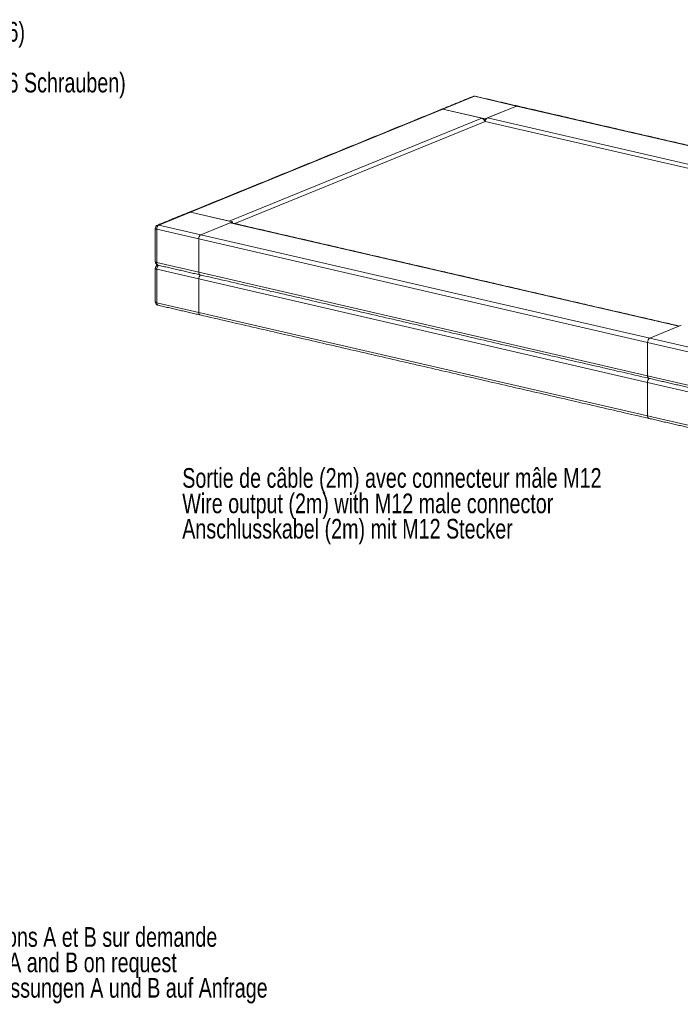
# Model space of a CAD drawing. Header units: millimetres. Extents: x 16 to 409, y 22 to 271.
# Tile 5 of 8: x 212 to 330, y 87 to 262. Entities that reach past the tile are written whole.
import ezdxf

# ---------------------------------------------------------------- set-up
doc = ezdxf.new("R2010")
doc.units = ezdxf.units.MM
doc.styles.add('SLDTEXTSTYLE0', font='TXT', dxfattribs={"width": 0.75})

# ---------------------------------------------------------------- blocks, each defined once
blk = doc.blocks.new('SW_NOTE_0')
at = {"color": 0, "linetype": 'Continuous', "lineweight": 0, "char_height": 3.5, "attachment_point": 1, "style": 'SLDTEXTSTYLE0'}
for s, insert in [('8 points de fixation (12 vis M6)', (0.5, 1.74)), ('8 fixing points (M6x12 screw)', (0.5, -2.79)), ('8 Befestigungspunkte (12xM6 Schrauben)', (0.5, -7.31))]:
    blk.add_mtext(s, dxfattribs=dict(at, insert=insert))
blk = doc.blocks.new('SW_NOTE_2')
at = {"color": 0, "linetype": 'Continuous', "lineweight": 0, "char_height": 3.5, "attachment_point": 1, "style": 'SLDTEXTSTYLE0'}
for s, insert in [('Sortie de câble (2m) avec connecteur mâle M12', (-111.36, 10.8)), ('Wire output (2m) with M12 male connector', (-111.36, 6.27)), ('Anschlusskabel (2m) mit M12 Stecker', (-111.36, 1.75))]:
    blk.add_mtext(s, dxfattribs=dict(at, insert=insert))
blk = doc.blocks.new('SW_NOTE_3')
at = {"color": 0, "linetype": 'Continuous', "lineweight": 0, "char_height": 3.5, "attachment_point": 1, "style": 'SLDTEXTSTYLE0'}
for s, insert in [('Zone fonctionnelle AxB. Dimensions A et B sur demande', (0.5, 1.74)), ('Functional area AxB. Dimension A and B on request', (0.5, -2.79)), ('Funktioneller Bereich AxB. Abmessungen A und B auf Anfrage', (0.5, -7.32))]:
    blk.add_mtext(s, dxfattribs=dict(at, insert=insert))

msp = doc.modelspace()

# ---------------------------------------------------------------- linework, layer by layer
at = {"color": 7, "linetype": 'Continuous', "lineweight": 15}
for p, q in [((293.2278, 248.6236), (287.6012, 246.3314)), ((300.7266, 246.8959), (293.2278, 248.6236)), ((287.6012, 246.3314), (242.589, 227.9933)), ((294.5345, 244.734), (287.6012, 246.3314)), ((295.1001, 244.6037), (287.6012, 246.3314)), ((300.7266, 246.8959), (295.1001, 244.6037)), ((295.5245, 244.7766), (300.7266, 246.8959)), ((380.7143, 228.4674), (300.7266, 246.8959)), ((249.5222, 226.3959), (294.5345, 244.734)), ((250.4966, 225.9563), (295.0997, 244.1277)), ((295.0998, 244.2467), (295.0538, 244.2573)), ((295.0997, 244.1277), (374.7563, 225.7754)), ((295.0998, 244.2467), (295.1001, 244.6037)), ((295.1344, 244.2608), (295.0998, 244.2467)), ((295.5245, 244.7766), (375.5122, 226.348)), ((242.589, 227.9933), (236.9625, 225.701)), ((249.5222, 226.3959), (242.589, 227.9933)), ((242.589, 227.9933), (250.0878, 226.2656)), ((236.5869, 224.9532), (236.5826, 219.0034)), ((244.0858, 223.2255), (236.5869, 224.9532)), ((236.9625, 225.701), (244.4613, 223.9733)), ((250.0878, 226.2656), (244.4613, 223.9733)), ((249.6635, 226.0927), (244.4613, 223.9733)), ((329.6512, 207.6641), (249.6635, 226.0927)), ((250.0877, 226.0505), (250.0878, 226.2656)), ((244.0814, 217.2757), (244.0858, 223.2255)), ((244.0858, 223.2255), (244.0814, 217.2757)), ((324.0735, 204.797), (244.0858, 223.2255)), ((244.4613, 223.9733), (324.449, 205.5448)), ((236.5817, 217.8134), (236.5774, 211.8636)), ((244.0806, 216.0857), (236.5817, 217.8134)), ((236.5826, 219.0034), (244.0814, 217.2757)), ((244.0762, 210.1359), (244.0806, 216.0857)), ((244.0806, 216.0857), (244.0762, 210.1359)), ((324.0683, 197.6572), (244.0806, 216.0857)), ((244.0814, 217.2757), (324.0692, 198.8471)), ((236.5774, 211.8636), (244.0762, 210.1359)), ((244.0762, 210.1359), (324.0639, 191.7073)), ((324.449, 205.5448), (330.0756, 207.837)), ((329.6512, 207.6641), (324.449, 205.5448)), ((324.449, 205.5448), (331.9479, 203.8171)), ((324.0692, 198.8471), (324.0735, 204.797)), ((324.0735, 204.797), (324.0692, 198.8471)), ((331.5723, 203.0693), (324.0735, 204.797)), ((324.0692, 198.8471), (331.568, 197.1195)), ((324.0639, 191.7073), (324.0683, 197.6572)), ((324.0683, 197.6572), (324.0639, 191.7073)), ((331.5671, 195.9295), (324.0683, 197.6572)), ((324.0639, 191.7073), (331.5628, 189.9797))]:
    msp.add_line(p, q, dxfattribs=at)
at = {"color": 7, "linetype": 'Continuous', "lineweight": 15, "flags": 128}
for points in [[(293.2278, 248.6236), (293.3009, 248.642), (293.3676, 248.6377)], [(300.8665, 246.91), (300.7998, 246.9143), (300.7266, 246.8959)], [(300.7266, 246.8959), (300.7998, 246.9143), (300.8665, 246.91)], [(236.337, 225.1065), (236.3433, 225.0794), (236.3724, 225.043), (236.4242, 225.0089), (236.4966, 224.9786), (236.5869, 224.9532)], [(236.5817, 217.8134), (236.4914, 217.8388), (236.4189, 217.8691), (236.3672, 217.9032), (236.3381, 217.9396), (236.3318, 217.9667)], [(236.3327, 219.1567), (236.3389, 219.1296), (236.3681, 219.0931), (236.4198, 219.0591), (236.4923, 219.0288), (236.5826, 219.0034)], [(236.7682, 218.5606), (236.7659, 218.56), (236.721, 218.545)], [(244.0814, 217.2757), (244.0885, 217.1626), (244.1098, 217.0596), (244.1444, 216.9709), (244.191, 216.8997), (244.2478, 216.8489), (244.3126, 216.8203), (244.3162, 216.8195)], [(236.5774, 211.8636), (236.487, 211.889), (236.4146, 211.9193), (236.3628, 211.9533), (236.3337, 211.9898), (236.3275, 212.0168)], [(244.0762, 210.1359), (244.0833, 210.0228), (244.1046, 209.9198), (244.1392, 209.8311), (244.1858, 209.7599), (244.2426, 209.7091), (244.3074, 209.6805), (244.311, 209.6797)], [(324.0692, 198.8471), (324.0763, 198.734), (324.0975, 198.6311), (324.1321, 198.5423), (324.1787, 198.4712), (324.2355, 198.4203), (324.3003, 198.3918), (324.3039, 198.3909)], [(324.0639, 191.7073), (324.0711, 191.5942), (324.0923, 191.4913), (324.1269, 191.4025), (324.1735, 191.3314), (324.2303, 191.2805), (324.2951, 191.252), (324.2987, 191.2511)]]:
    msp.add_lwpolyline(points, dxfattribs=at)
at = {"color": 7, "linetype": 'Continuous', "lineweight": 15}
for centre, radius, start, end in [((293.2273, 248.0286), 0.625, 77.025886, 112.166086), ((293.1348, 248.2478), 0.3871, 76.108701, 111.724938), ((287.5083, 245.9555), 0.3871, 76.108701, 111.724938), ((287.5083, 245.9555), 0.3871, 76.108701, 111.724938), ((294.2882, 243.9377), 0.8335, 13.175822, 72.811086), ((295.9771, 244.0169), 0.8843, 120.78534, 172.800871), ((242.496, 227.6175), 0.3871, 76.108701, 111.724938), ((242.496, 227.6175), 0.3871, 76.108701, 111.724938), ((236.962, 225.106), 0.625, 112.166086, 179.958191), ((237.4137, 225.0062), 0.8285, 123.001852, 183.667715), ((236.8695, 225.3252), 0.3871, 76.108701, 111.724938), ((249.7734, 225.8423), 0.2735, 77.777231, 113.702675), ((244.9125, 223.2785), 0.8285, 123.001852, 183.667715), ((244.9125, 223.2785), 0.8285, 123.001852, 183.667715), ((236.9568, 217.9662), 0.625, 112.166086, 179.958191), ((236.9577, 219.1562), 0.625, 179.958191, 257.025886), ((237.0079, 218.9337), 0.431, 170.70013, 243.762189), ((237.4592, 217.854), 0.8784, 129.80559, 182.649747), ((244.5067, 217.2061), 0.431, 170.70013, 243.762189), ((244.958, 216.1263), 0.8784, 129.80559, 182.649747), ((244.958, 216.1263), 0.8784, 129.80559, 182.649747), ((236.9525, 212.0164), 0.625, 179.958191, 257.025886), ((237.0027, 211.7939), 0.431, 170.70013, 243.762189), ((244.5015, 210.0662), 0.431, 170.70013, 243.762189), ((324.9003, 204.85), 0.8285, 123.001852, 183.667715), ((324.9003, 204.85), 0.8285, 123.001852, 183.667715), ((324.4945, 198.7775), 0.431, 170.70013, 243.762189), ((324.9458, 197.6978), 0.8784, 129.80559, 182.649747), ((324.9458, 197.6978), 0.8784, 129.80559, 182.649747), ((324.4893, 191.6377), 0.431, 170.70013, 243.762189)]:
    msp.add_arc(centre, radius, start, end, dxfattribs=at)
for points in [[(292.9915, 248.6074), (287.365, 246.3152)], [(300.8665, 246.91), (293.3676, 248.6377)], [(287.365, 246.3152), (242.3527, 227.9771)], [(380.8542, 228.4814), (300.8665, 246.91)], [(242.3527, 227.9771), (236.7262, 225.6848)], [(236.337, 225.1065), (236.3327, 219.1567)], [(329.7383, 207.6996), (249.8313, 226.1096)], [(236.3318, 217.9667), (236.3275, 212.0168)], [(236.7632, 218.5622), (236.721, 218.545)], [(236.8174, 218.5472), (244.3162, 216.8195)], [(244.3162, 216.8195), (324.3039, 198.3909)], [(236.8122, 211.4073), (244.311, 209.6797)], [(244.311, 209.6797), (324.2987, 191.2511)], [(324.3039, 198.3909), (331.8028, 196.6632)], [(324.2987, 191.2511), (331.7976, 189.5234)]]:
    msp.add_open_spline(points, degree=1, dxfattribs=at)

# ---------------------------------------------------------------- block references
at = {"color": 7, "linetype": 'Continuous', "lineweight": 0}
for name, p in [('SW_NOTE_0', (165.0045, 260.1315)), ('SW_NOTE_2', (352.4971, 171.5952)), ('SW_NOTE_3', (158.4889, 98.8809))]:
    msp.add_blockref(name, p, dxfattribs=at)

doc.saveas('drawing.dxf')
